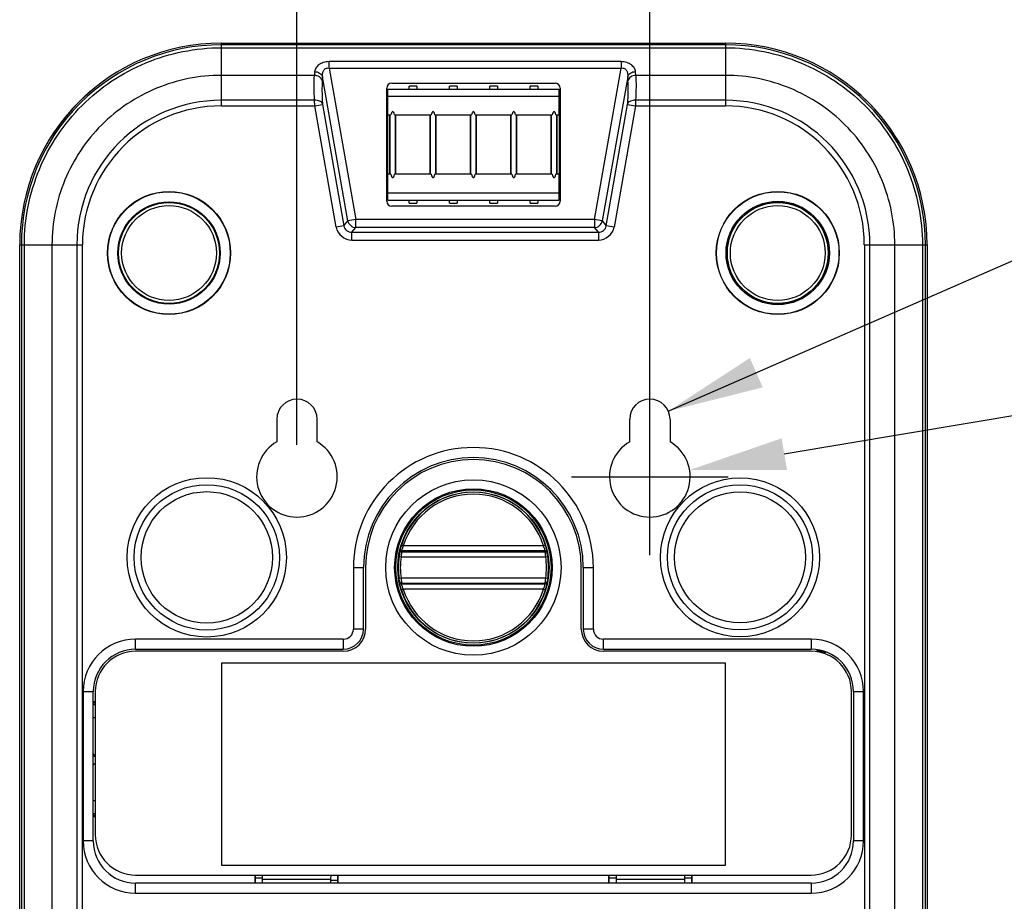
# Model space of a CAD drawing. Header units: inches. Extents: x 0 to 17, y 0 to 11.
# Tile 22 of 24: x 10.8 to 12.7, y 7.3 to 9. Entities that reach past the tile are written whole.
import ezdxf

# ---------------------------------------------------------------- set-up
doc = ezdxf.new("R2010")
doc.units = ezdxf.units.IN
doc.header["$LTSCALE"] = 0.935
doc.header["$MEASUREMENT"] = 0
doc.header["$PDMODE"] = 3
doc.header["$PDSIZE"] = 0.3125
doc.layers.get('0').update_dxf_attribs({"linetype": 'CONTINUOUS'})
doc.layers.get('Defpoints').update_dxf_attribs({"linetype": 'CONTINUOUS'})
doc.layers.add('1', color=7, linetype='CONTINUOUS')
doc.styles.get("Standard").update_dxf_attribs({"font": 'txt', "width": 0.8})
doc.dimstyles.new('DIMSTYLE_1', dxfattribs={"dimtxt": 0.15625, "dimasz": 0.1875, "dimexe": 0.125, "dimexo": 0.0625, "dimgap": 0.039062, "dimtad": 0, "dimtih": 1, "dimtoh": 1, "dimlfac": 2, "dimzin": 4, "dimdsep": 46, "dimtxsty": 'Standard', "dimblk": '_FILLED', "dimblk1": '_FILLED', "dimblk2": '_FILLED', "dimcen": 0.09, "dimazin": 1, "dimtfac": 1, "dimtofl": 0, "dimtmove": 0, "dimatfit": 3, "dimldrblk": '_FILLED', "dimfxl": 1, "dimtolj": 1, "dimtzin": 4, "dimarcsym": 0})
doc.dimstyles.new('DIMSTYLE_4', dxfattribs={"dimtxt": 0.15625, "dimasz": 0.1875, "dimexe": 0.125, "dimexo": 0.0625, "dimgap": 0.09, "dimtad": 0, "dimtih": 1, "dimtoh": 1, "dimlfac": 2, "dimzin": 4, "dimdsep": 46, "dimtxsty": 'Standard', "dimblk": '_FILLED', "dimblk1": '_FILLED', "dimblk2": '_FILLED', "dimcen": 0.09, "dimazin": 1, "dimtfac": 1, "dimtofl": 0, "dimtmove": 0, "dimatfit": 3, "dimldrblk": '_FILLED', "dimfxl": 1, "dimtolj": 1, "dimtzin": 4, "dimarcsym": 0})
doc.dimstyles.get("Standard").update_dxf_attribs({"dimtxt": 0.15625, "dimasz": 0.1875, "dimexe": 0.125, "dimexo": 0.0625, "dimgap": 0.09, "dimtad": 0, "dimtih": 1, "dimtoh": 1, "dimzin": 4, "dimdsep": 46, "dimtxsty": 'Standard', "dimblk": '_FILLED', "dimblk1": '_FILLED', "dimblk2": '_FILLED', "dimcen": 0.09, "dimazin": 1, "dimtp": 0.01, "dimtm": 0.01, "dimtfac": 1, "dimtofl": 0, "dimtmove": 0, "dimatfit": 3, "dimldrblk": '_FILLED', "dimfxl": 1, "dimtolj": 1, "dimtzin": 4, "dimarcsym": 0})

# ---------------------------------------------------------------- blocks, each defined once
blk = doc.blocks.new('_FILLED')
at = {"color": 0, "linetype": 'ByBlock'}
blk.add_solid([(0, 0), (-1, 0.167), (-1, -0.167)], dxfattribs=at)
blk = doc.blocks.new('*D5')
at = {"color": 7, "linetype": 'Continuous', "transparency": 16777216}
for p, q in [((11.3341, 8.2065), (11.3341, 9.8075)), ((12.0231, 8.2065), (12.0231, 9.8075)), ((11.3341, 9.6825), (10.8341, 9.6825)), ((10.8341, 9.6825), (11.6786, 9.6825)), ((12.6872, 9.6825), (11.6786, 9.6825)), ((12.0231, 9.6825), (12.6872, 9.6825))]:
    blk.add_line(p, q, dxfattribs=at)
at = {"color": 7, "linetype": 'Continuous', "transparency": 16777216, "xscale": 0.1875, "yscale": 0.1875, "zscale": 0.1875}
blk.add_blockref('_FILLED', (11.3341, 9.6825), dxfattribs=at)
at = {"color": 7, "linetype": 'Continuous', "transparency": 16777216, "xscale": 0.1875, "yscale": 0.1875, "zscale": 0.1875, "rotation": 180}
blk.add_blockref('_FILLED', (12.0231, 9.6825), dxfattribs=at)
at = {"color": 7, "linetype": 'Continuous', "transparency": 16777216, "insert": (12.4372, 9.8778), "char_height": 0.15625, "width": 0.25, "attachment_point": 1, "line_spacing_factor": 0.9}
blk.add_mtext('35', dxfattribs=at)
blk = doc.blocks.new('*D7')
at = {"color": 7, "linetype": 'Continuous', "transparency": 16777216}
for p, q in [((12.0592, 8.272), (12.9326, 8.654)), ((12.9326, 8.654), (13.1045, 8.654))]:
    blk.add_line(p, q, dxfattribs=at)
at = {"color": 7, "linetype": 'Continuous', "transparency": 16777216, "xscale": 0.1875, "yscale": 0.1875, "zscale": 0.1875, "rotation": 203.6241781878}
blk.add_blockref('_FILLED', (12.0592, 8.272), dxfattribs=at)
at = {"color": 7, "linetype": 'Continuous', "transparency": 16777216, "insert": (13.1826, 8.7321), "char_height": 0.15625, "width": 0.5, "attachment_point": 1, "line_spacing_factor": 0.9}
blk.add_mtext('2-R2', dxfattribs=at)
blk = doc.blocks.new('*D9')
at = {"color": 0, "lineweight": -2, "transparency": 16777216}
for p, q in [((13.1649, 8.336), (12.2857, 8.1882)), ((12.0231, 7.991), (12.0231, 8.297)), ((11.8701, 8.144), (12.1761, 8.144))]:
    blk.add_line(p, q, dxfattribs=at)
at = {"layer": 'Defpoints', "color": 0, "transparency": 16777216}
for p in [(12.1008, 8.1571), (12.0231, 8.144)]:
    blk.add_point(p, dxfattribs=at)
at = {"color": 0, "lineweight": -2, "transparency": 16777216, "xscale": 0.1875, "yscale": 0.1875, "zscale": 0.1875, "rotation": 189.5461405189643}
blk.add_blockref('_FILLED', (12.1008, 8.1571), dxfattribs=at)
at = {"color": 0, "transparency": 16777216, "insert": (13.4841, 8.336), "char_height": 0.15625, "attachment_point": 5}
blk.add_mtext('\\A1;2-%%C8', dxfattribs=at)

msp = doc.modelspace()

# ---------------------------------------------------------------- linework, layer by layer
at = {"color": 7, "linetype": 'Continuous'}
for p, q in [((11.55298, 8.90052), (11.55298, 8.90652)), ((11.56798, 8.90652), (11.55298, 8.90652)), ((11.56798, 8.90652), (11.56798, 8.90052)), ((11.63173, 8.90052), (11.63173, 8.90652)), ((11.64673, 8.90652), (11.63173, 8.90652)), ((11.64673, 8.90652), (11.64673, 8.90052)), ((11.71048, 8.90052), (11.71048, 8.90652)), ((11.72548, 8.90652), (11.71048, 8.90652)), ((11.72548, 8.90652), (11.72548, 8.90052)), ((11.78923, 8.90052), (11.78923, 8.90652)), ((11.80423, 8.90652), (11.78923, 8.90652)), ((11.80423, 8.90652), (11.80423, 8.90052)), ((10.93365, 8.89857), (10.9331, 8.89811)), ((10.93369, 8.89852), (10.93314, 8.89806)), ((11.51138, 8.68402), (11.51138, 8.90052)), ((11.51138, 8.90052), (11.84588, 8.90052)), ((11.5115, 8.8502), (11.5115, 8.90052)), ((11.5115, 8.88702), (11.84575, 8.88702)), ((11.84575, 8.90052), (11.84575, 8.8502)), ((11.84588, 8.90052), (11.84588, 8.68402)), ((12.42411, 8.89806), (12.42352, 8.89856)), ((12.42415, 8.89812), (12.42356, 8.89862)), ((11.5115, 8.8502), (11.51756, 8.8502)), ((11.5148, 8.8502), (11.5148, 8.73434)), ((11.51626, 8.73434), (11.51626, 8.8502)), ((11.5247, 8.8502), (11.59631, 8.8502)), ((11.52599, 8.8502), (11.52599, 8.73434)), ((11.52745, 8.73434), (11.52745, 8.8502)), ((11.59355, 8.8502), (11.59355, 8.73434)), ((11.59501, 8.73434), (11.59501, 8.8502)), ((11.60345, 8.8502), (11.67506, 8.8502)), ((11.60474, 8.8502), (11.60474, 8.73434)), ((11.6062, 8.73434), (11.6062, 8.8502)), ((11.6723, 8.8502), (11.6723, 8.73434)), ((11.67376, 8.73434), (11.67376, 8.8502)), ((11.6822, 8.8502), (11.75381, 8.8502)), ((11.68349, 8.8502), (11.68349, 8.73434)), ((11.68495, 8.73434), (11.68495, 8.8502)), ((11.75105, 8.8502), (11.75105, 8.73434)), ((11.75251, 8.73434), (11.75251, 8.8502)), ((11.76095, 8.8502), (11.83256, 8.8502)), ((11.76224, 8.8502), (11.76224, 8.73434)), ((11.7637, 8.73434), (11.7637, 8.8502)), ((11.8298, 8.8502), (11.8298, 8.73434)), ((11.83126, 8.73434), (11.83126, 8.8502)), ((11.8397, 8.8502), (11.84575, 8.8502)), ((11.84099, 8.8502), (11.84099, 8.73434)), ((11.84245, 8.73434), (11.84245, 8.8502)), ((11.5115, 8.68402), (11.5115, 8.73434)), ((11.51756, 8.73434), (11.5115, 8.73434)), ((11.59631, 8.73434), (11.5247, 8.73434)), ((11.67506, 8.73434), (11.60345, 8.73434)), ((11.75381, 8.73434), (11.6822, 8.73434)), ((11.83256, 8.73434), (11.76095, 8.73434)), ((11.84575, 8.73434), (11.8397, 8.73434)), ((11.84575, 8.73434), (11.84575, 8.68402)), ((11.84575, 8.69752), (11.5115, 8.69752)), ((11.51138, 8.68402), (11.84588, 8.68402)), ((11.55298, 8.67802), (11.55298, 8.68402)), ((11.55298, 8.67802), (11.56798, 8.67802)), ((11.56798, 8.68402), (11.56798, 8.67802)), ((11.63173, 8.67802), (11.63173, 8.68402)), ((11.63173, 8.67802), (11.64673, 8.67802)), ((11.64673, 8.68402), (11.64673, 8.67802)), ((11.71048, 8.67802), (11.71048, 8.68402)), ((11.71048, 8.67802), (11.72548, 8.67802)), ((11.72548, 8.68402), (11.72548, 8.67802)), ((11.78923, 8.67802), (11.78923, 8.68402)), ((11.78923, 8.67802), (11.80423, 8.67802)), ((11.80423, 8.68402), (11.80423, 8.67802)), ((11.53841, 7.9975), (11.5375, 7.98775)), ((11.54177, 8.00892), (11.53801, 8.01008)), ((11.53851, 7.99916), (11.5384, 7.9975)), ((11.5384, 7.9975), (11.81885, 7.9975)), ((11.81875, 7.99916), (11.53851, 7.99916)), ((11.81549, 8.00892), (11.54177, 8.00892)), ((11.81925, 8.01008), (11.81549, 8.00892)), ((11.81885, 7.9975), (11.81875, 7.99916)), ((11.81975, 7.98775), (11.81885, 7.9975)), ((11.53453, 7.99434), (11.53361, 7.98832)), ((11.53361, 7.98832), (11.5375, 7.98775)), ((11.53453, 7.99434), (11.53465, 7.99604)), ((11.5375, 7.98775), (11.81975, 7.98775)), ((11.81975, 7.98775), (11.82365, 7.98832)), ((11.82261, 7.99604), (11.82272, 7.99434)), ((11.82365, 7.98832), (11.82272, 7.99434)), ((11.468, 7.96684), (11.468, 7.84673)), ((11.88926, 7.84673), (11.88926, 7.96684)), ((11.5375, 7.94593), (11.53361, 7.94535)), ((11.53453, 7.93934), (11.53361, 7.94535)), ((11.81975, 7.94593), (11.5375, 7.94593)), ((11.5375, 7.94593), (11.53841, 7.93617)), ((11.81885, 7.93617), (11.81975, 7.94593)), ((11.82365, 7.94535), (11.81975, 7.94593)), ((11.82365, 7.94535), (11.82272, 7.93934)), ((11.53465, 7.93763), (11.53453, 7.93934)), ((11.53801, 7.9236), (11.54177, 7.92476)), ((11.5384, 7.93617), (11.53851, 7.93451)), ((11.5384, 7.93617), (11.81885, 7.93617)), ((11.81875, 7.93451), (11.53851, 7.93451)), ((11.81549, 7.92476), (11.54177, 7.92476)), ((11.81549, 7.92476), (11.81925, 7.9236)), ((11.81875, 7.93451), (11.81885, 7.93617)), ((11.82272, 7.93934), (11.82261, 7.93763)), ((11.42469, 7.80342), (11.01918, 7.80342)), ((12.33808, 7.80342), (11.93257, 7.80342)), ((11.1865, 7.77983), (11.1865, 7.38613)), ((12.17075, 7.77983), (11.1865, 7.77983)), ((12.17075, 7.38613), (12.17075, 7.77983)), ((10.94044, 7.72468), (10.94044, 7.44518)), ((12.41682, 7.44518), (12.41682, 7.72468)), ((10.9365, 7.60307), (10.94044, 7.59777)), ((11.1865, 7.38613), (12.17075, 7.38613)), ((11.01918, 7.36644), (12.33808, 7.36644)), ((11.26629, 7.36644), (11.26637, 7.35822)), ((11.40002, 7.36644), (11.39994, 7.35822)), ((11.95723, 7.36644), (11.95732, 7.35822)), ((12.09097, 7.36644), (12.09088, 7.35822)), ((11.26635, 7.36058), (11.25292, 7.36058)), ((11.26637, 7.35822), (11.39994, 7.35822)), ((11.26637, 7.35822), (11.26644, 7.35073)), ((11.39994, 7.35822), (11.39987, 7.35073)), ((11.95729, 7.36058), (11.94386, 7.36058)), ((11.95732, 7.35822), (12.09088, 7.35822)), ((11.95732, 7.35822), (11.95738, 7.35073)), ((12.09088, 7.35822), (12.09082, 7.35073)), ((12.10434, 7.36058), (12.09091, 7.36058))]:
    msp.add_line(p, q, dxfattribs=at)
for radius in [0.17126, 0.15378, 0.15157, 0.14764]:
    msp.add_circle((11.67863, 7.96684), radius, dxfattribs=at)
for centre, radius, start, end in [((11.67863, 7.96684), 0.21063, 0, 180), ((11.67863, 7.96684), 0.14712, 17.09205, 162.90795), ((11.67863, 7.96684), 0.14318, 17.09205, 162.90795), ((11.67863, 7.96684), 0.14661, 171.57186, 188.42814), ((11.67863, 7.96684), 0.14267, 171.57186, 188.42814), ((11.67863, 7.96684), 0.14267, 351.57186, 8.42814), ((11.67863, 7.96684), 0.14661, 351.57186, 8.42814), ((11.67863, 7.96684), 0.14712, 197.09205, 342.90795), ((11.67863, 7.96684), 0.14318, 197.09205, 342.90795), ((11.42469, 7.84673), 0.04331, 270, 360), ((11.93257, 7.84673), 0.04331, 180, 270), ((11.01918, 7.72468), 0.07874, 90, 180), ((12.33808, 7.72468), 0.07874, 0, 90), ((11.01918, 7.44518), 0.07874, 180, 270), ((12.33808, 7.44518), 0.07874, 270, 360)]:
    msp.add_arc(centre, radius, start, end, dxfattribs=at)
for centre, start_param, end_param in [((11.52113, 8.83504), -0.7953988, 0.7953988), ((11.59988, 8.83504), -0.7953988, 0.7953988), ((11.67863, 8.83504), -0.7953988, 0.7953988), ((11.75738, 8.83504), -0.7953988, 0.7953988), ((11.83613, 8.83504), -0.7953988, 0.7953988), ((11.52113, 8.7495), -3.9369915, -2.3461938), ((11.59988, 8.7495), -3.9369915, -2.3461938), ((11.67863, 8.7495), -3.9369915, -2.3461938), ((11.75738, 8.7495), -3.9369915, -2.3461938), ((11.83613, 8.7495), -3.9369915, -2.3461938)]:
    msp.add_ellipse(centre, major_axis=(0, 0.02166), ratio=0.2308682, start_param=start_param, end_param=end_param, dxfattribs=at)
for points, knots in [([(10.9331, 8.89811), (10.91569, 8.88351), (10.88325, 8.85108), (10.85696, 8.81348), (10.84556, 8.79364)], [0, 0, 0, 0, 0.4981835, 1, 1, 1, 1]), ([(12.51126, 8.7944), (12.49987, 8.81409), (12.4737, 8.85141), (12.44146, 8.88362), (12.42415, 8.89812)], [0, 0, 0, 0, 0.5018023, 1, 1, 1, 1]), ([(11.53453, 7.99434), (11.5347, 7.9952), (11.53569, 7.99687), (11.53752, 7.9975), (11.5384, 7.9975)], [0, 0, 0, 0, 0.4985967, 1, 1, 1, 1]), ([(11.53801, 8.01008), (11.53751, 8.00848), (11.53664, 8.00543), (11.53574, 8.00176), (11.5352, 7.99923), (11.53492, 7.9978), (11.53475, 7.99678), (11.53466, 7.99624), (11.53465, 7.99604)], [0, 0, 0, 0, 0.3480244, 0.6570196, 0.7839967, 0.8860604, 0.9591214, 1, 1, 1, 1]), ([(11.53851, 7.99916), (11.53763, 7.99916), (11.53581, 7.99854), (11.53482, 7.9969), (11.53465, 7.99604)], [0, 0, 0, 0, 0.5013969, 1, 1, 1, 1]), ([(11.54177, 8.00892), (11.54129, 8.00782), (11.54046, 8.00572), (11.53958, 8.00317), (11.53905, 8.00139), (11.53878, 8.00039), (11.53861, 7.99968), (11.53852, 7.9993), (11.53851, 7.99916)], [0, 0, 0, 0, 0.3488066, 0.6585943, 0.7856347, 0.8873788, 0.9598069, 1, 1, 1, 1]), ([(11.81875, 7.99916), (11.81874, 7.9993), (11.81865, 7.99968), (11.81848, 8.00039), (11.81821, 8.00139), (11.81768, 8.00317), (11.8168, 8.00572), (11.81596, 8.00782), (11.81549, 8.00892)], [0, 0, 0, 0, 0.040194, 0.1126222, 0.2143659, 0.3414071, 0.6511943, 1, 1, 1, 1]), ([(11.82261, 7.99604), (11.82243, 7.9969), (11.82144, 7.99854), (11.81963, 7.99916), (11.81875, 7.99916)], [0, 0, 0, 0, 0.4986031, 1, 1, 1, 1]), ([(11.81885, 7.9975), (11.81974, 7.9975), (11.82157, 7.99687), (11.82256, 7.9952), (11.82272, 7.99434)], [0, 0, 0, 0, 0.5014033, 1, 1, 1, 1]), ([(11.82261, 7.99604), (11.8226, 7.99624), (11.82251, 7.99678), (11.82234, 7.9978), (11.82206, 7.99923), (11.82151, 8.00176), (11.82061, 8.00543), (11.81974, 8.00848), (11.81925, 8.01008)], [0, 0, 0, 0, 0.0408567, 0.1139364, 0.2160306, 0.3429922, 0.6519848, 1, 1, 1, 1]), ([(11.53453, 7.93934), (11.53462, 7.93891), (11.53494, 7.93805), (11.53584, 7.937), (11.53706, 7.93632), (11.53797, 7.93617), (11.5384, 7.93617)], [0, 0, 0, 0, 0.2414496, 0.4986799, 0.7567012, 1, 1, 1, 1]), ([(11.53851, 7.93451), (11.53763, 7.93451), (11.53581, 7.93513), (11.53482, 7.93678), (11.53465, 7.93763)], [0, 0, 0, 0, 0.5013969, 1, 1, 1, 1]), ([(11.53801, 7.9236), (11.53751, 7.9252), (11.53664, 7.92824), (11.53574, 7.93191), (11.5352, 7.93444), (11.53492, 7.93587), (11.53475, 7.9369), (11.53466, 7.93744), (11.53465, 7.93763)], [0, 0, 0, 0, 0.3480151, 0.6570164, 0.7839936, 0.8860475, 0.9591308, 1, 1, 1, 1]), ([(11.54177, 7.92476), (11.54129, 7.92585), (11.54046, 7.92796), (11.53958, 7.93051), (11.53905, 7.93228), (11.53878, 7.93328), (11.53861, 7.93399), (11.53852, 7.93437), (11.53851, 7.93451)], [0, 0, 0, 0, 0.3487829, 0.6585783, 0.7856296, 0.8873783, 0.9598138, 1, 1, 1, 1]), ([(11.81549, 7.92476), (11.81596, 7.92585), (11.8168, 7.92796), (11.81768, 7.93051), (11.81821, 7.93228), (11.81848, 7.93328), (11.81865, 7.93399), (11.81874, 7.93437), (11.81875, 7.93451)], [0, 0, 0, 0, 0.3488066, 0.6585943, 0.7856347, 0.8873788, 0.9598069, 1, 1, 1, 1]), ([(11.82261, 7.93763), (11.82243, 7.93678), (11.82144, 7.93513), (11.81963, 7.93451), (11.81875, 7.93451)], [0, 0, 0, 0, 0.4986031, 1, 1, 1, 1]), ([(11.81885, 7.93617), (11.81929, 7.93617), (11.8202, 7.93632), (11.82142, 7.937), (11.82232, 7.93805), (11.82264, 7.93891), (11.82272, 7.93934)], [0, 0, 0, 0, 0.2432988, 0.5013201, 0.7585504, 1, 1, 1, 1]), ([(11.81925, 7.9236), (11.81974, 7.9252), (11.82061, 7.92824), (11.82151, 7.93191), (11.82206, 7.93444), (11.82234, 7.93587), (11.82251, 7.9369), (11.8226, 7.93744), (11.82261, 7.93763)], [0, 0, 0, 0, 0.3480244, 0.6570196, 0.7839967, 0.8860604, 0.9591214, 1, 1, 1, 1]), ([(10.94048, 7.5973), (10.93993, 7.59771), (10.93865, 7.59839), (10.93725, 7.59869), (10.93651, 7.59876)], [0, 0, 0, 0, 0.4822818, 1, 1, 1, 1]), ([(10.93653, 7.58169), (10.93692, 7.58194), (10.93839, 7.58301), (10.93969, 7.58431), (10.9405, 7.5854)], [0, 0, 0, 0, 0.2529372, 1, 1, 1, 1])]:
    msp.add_open_spline(points, degree=3, knots=knots, dxfattribs=at)
at = {"layer": '1', "color": 7, "linetype": 'Continuous'}
for p, q in [((11.1865, 8.86792), (11.1865, 8.99046)), ((11.1865, 8.99046), (12.17075, 8.99046)), ((12.17075, 8.9872), (11.1865, 8.9872)), ((11.1865, 8.98139), (12.17075, 8.98139)), ((12.17075, 8.99046), (12.17075, 8.86792)), ((11.39673, 8.94174), (11.39673, 8.95434)), ((11.96712, 8.95434), (11.39673, 8.95434)), ((11.39673, 8.94174), (11.44889, 8.64596)), ((11.39673, 8.94174), (11.96712, 8.94174)), ((11.91497, 8.64596), (11.96712, 8.94174)), ((11.96712, 8.95434), (11.96712, 8.94174)), ((11.36822, 8.92747), (11.1865, 8.92747)), ((11.36868, 8.93482), (11.36822, 8.92747)), ((11.38395, 8.92491), (11.38349, 8.91756)), ((11.43361, 8.64326), (11.38395, 8.92491)), ((11.9799, 8.92491), (11.93024, 8.64326)), ((11.98036, 8.91756), (11.9799, 8.92491)), ((11.99563, 8.92747), (11.99518, 8.93482)), ((12.17075, 8.92747), (11.99563, 8.92747)), ((11.50941, 8.68204), (11.50941, 8.9025)), ((11.51924, 8.91233), (11.83802, 8.91233)), ((11.84785, 8.9025), (11.84785, 8.68204)), ((11.36855, 8.8788), (11.1865, 8.8788)), ((11.1865, 8.86792), (11.36881, 8.86792)), ((11.36882, 8.86792), (11.36855, 8.8788)), ((11.36881, 8.86792), (11.38409, 8.87061)), ((11.41054, 8.63127), (11.36881, 8.86792)), ((11.38382, 8.87279), (11.38409, 8.87061)), ((11.38409, 8.87061), (11.42581, 8.63397)), ((11.93804, 8.63397), (11.97977, 8.87061)), ((11.99504, 8.86792), (11.95331, 8.63127)), ((11.97977, 8.87061), (11.98003, 8.87279)), ((11.97977, 8.87061), (11.99504, 8.86792)), ((11.99531, 8.8788), (11.99504, 8.86792)), ((11.99504, 8.86792), (12.17075, 8.86792)), ((12.17075, 8.8788), (11.99531, 8.8788)), ((11.83802, 8.67221), (11.51924, 8.67221)), ((11.42581, 8.63397), (11.41054, 8.63127)), ((11.42581, 8.63397), (11.43361, 8.64326)), ((11.44889, 8.64596), (11.43361, 8.64326)), ((11.44889, 8.63045), (11.44889, 8.64596)), ((11.91497, 8.64596), (11.44889, 8.64596)), ((11.91497, 8.64596), (11.91497, 8.63045)), ((11.93024, 8.64326), (11.91497, 8.64596)), ((11.93024, 8.64326), (11.93804, 8.63397)), ((11.95331, 8.63127), (11.93804, 8.63397)), ((11.44109, 8.62115), (11.44889, 8.63045)), ((11.44109, 8.60564), (11.44109, 8.62115)), ((11.44109, 8.62115), (11.92277, 8.62115)), ((11.91497, 8.63045), (11.44889, 8.63045)), ((11.92277, 8.62115), (11.91497, 8.63045)), ((11.92277, 8.62115), (11.92277, 8.60564)), ((10.7928, 6.8251), (10.7928, 8.59676)), ((10.7928, 8.59676), (10.91534, 8.59676)), ((10.79606, 8.59676), (10.79606, 6.8251)), ((10.80187, 6.8251), (10.80187, 8.59676)), ((10.85579, 8.59676), (10.85579, 6.8251)), ((10.90446, 8.59676), (10.90446, 6.8251)), ((10.91534, 6.8251), (10.91534, 8.59676)), ((11.44109, 8.60564), (11.92277, 8.60564)), ((12.44192, 8.59676), (12.44192, 6.8251)), ((12.44192, 8.59676), (12.56446, 8.59676)), ((12.4528, 6.8251), (12.4528, 8.59676)), ((12.50146, 6.8251), (12.50146, 8.59676)), ((12.55539, 8.59676), (12.55539, 6.8251)), ((12.5612, 6.8251), (12.5612, 8.59676)), ((12.56446, 8.59676), (12.56446, 6.8251)), ((11.29477, 8.25621), (11.29477, 8.21219)), ((11.37351, 8.21219), (11.37351, 8.25621)), ((11.98375, 8.21219), (11.98375, 8.25621)), ((12.06249, 8.25621), (12.06249, 8.21219)), ((11.44438, 7.96684), (11.44438, 7.84673)), ((11.44438, 7.96684), (11.46406, 7.96684)), ((11.46406, 7.84673), (11.46406, 7.96684)), ((11.8932, 7.96684), (11.8932, 7.84673)), ((11.8932, 7.96684), (11.91288, 7.96684)), ((11.91288, 7.84673), (11.91288, 7.96684)), ((11.46406, 7.84673), (11.44438, 7.84673)), ((11.91288, 7.84673), (11.8932, 7.84673)), ((11.01918, 7.80736), (11.01918, 7.82705)), ((11.42469, 7.82705), (11.01918, 7.82705)), ((11.42469, 7.82705), (11.42469, 7.80736)), ((12.33808, 7.82705), (11.93257, 7.82705)), ((11.93257, 7.80736), (11.93257, 7.82705)), ((12.33808, 7.82705), (12.33808, 7.80736)), ((11.01918, 7.80736), (11.42469, 7.80736)), ((11.93257, 7.80736), (12.33808, 7.80736)), ((10.91682, 7.72468), (10.91682, 7.43337)), ((10.91682, 7.72468), (10.9365, 7.72468)), ((10.9365, 7.43337), (10.9365, 7.72468)), ((12.42075, 7.72468), (12.44044, 7.72468)), ((12.42075, 7.72468), (12.42075, 7.43337)), ((12.44044, 7.43337), (12.44044, 7.72468)), ((10.9365, 7.70543), (10.94044, 7.70543)), ((10.9365, 7.70301), (10.94044, 7.70301)), ((10.94044, 7.69907), (10.9365, 7.69907)), ((10.9365, 7.67407), (10.94044, 7.67407)), ((10.94044, 7.51157), (10.9365, 7.51157)), ((10.9365, 7.48657), (10.94044, 7.48657)), ((10.94044, 7.48263), (10.9365, 7.48263)), ((10.94044, 7.48021), (10.9365, 7.48021)), ((10.9365, 7.43337), (10.91682, 7.43337)), ((12.44044, 7.43337), (12.42075, 7.43337)), ((11.25171, 7.36644), (11.25171, 7.35126)), ((11.25292, 7.3507), (11.25292, 7.36644)), ((11.4134, 7.36644), (11.4134, 7.3507)), ((11.4146, 7.35126), (11.4146, 7.36644)), ((11.94266, 7.36644), (11.94266, 7.35126)), ((11.94386, 7.3507), (11.94386, 7.36644)), ((12.10434, 7.36644), (12.10434, 7.3507)), ((12.10554, 7.35126), (12.10554, 7.36644)), ((11.01918, 7.33101), (11.01918, 7.3507)), ((12.33808, 7.3507), (11.01918, 7.3507)), ((11.22199, 7.3507), (11.22142, 7.35126)), ((11.22142, 7.3507), (11.22142, 7.35126)), ((11.22142, 7.35126), (11.25171, 7.35126)), ((11.25171, 7.35126), (11.25228, 7.3507)), ((11.39993, 7.35675), (11.4134, 7.35675)), ((11.41403, 7.3507), (11.4146, 7.35126)), ((11.4146, 7.35126), (11.43702, 7.35126)), ((11.43702, 7.35126), (11.43645, 7.3507)), ((11.43702, 7.35126), (11.43702, 7.3507)), ((11.92024, 7.35126), (11.94266, 7.35126)), ((11.92024, 7.35126), (11.9208, 7.3507)), ((11.92024, 7.3507), (11.92024, 7.35126)), ((11.94266, 7.35126), (11.94322, 7.3507)), ((12.10498, 7.3507), (12.10554, 7.35126)), ((12.10554, 7.35126), (12.13584, 7.35126)), ((12.13584, 7.35126), (12.13527, 7.3507)), ((12.13584, 7.35126), (12.13584, 7.3507)), ((12.33808, 7.3507), (12.33808, 7.33101)), ((11.01918, 7.33101), (12.33808, 7.33101))]:
    msp.add_line(p, q, dxfattribs=at)
for centre, radius in [((11.0844, 8.58075), 0.12008), ((11.0844, 8.58075), 0.11956), ((12.27286, 8.58075), 0.12008), ((12.27286, 8.58075), 0.11956), ((11.0844, 8.58075), 0.09988), ((11.0844, 8.58075), 0.09843), ((11.0844, 8.58075), 0.09252), ((12.27286, 8.58075), 0.10091), ((12.27286, 8.58075), 0.10039), ((12.27286, 8.58075), 0.09843), ((12.27286, 8.58075), 0.09252), ((11.15803, 7.98667), 0.15551), ((12.19923, 7.98667), 0.15523), ((11.15803, 7.98667), 0.14187), ((11.15803, 7.98667), 0.12824), ((12.19923, 7.98667), 0.14159), ((12.19923, 7.98667), 0.12795)]:
    msp.add_circle(centre, radius, dxfattribs=at)
for centre, radius, start, end in [((11.1865, 8.59676), 0.3937, 90, 180), ((11.1865, 8.59676), 0.39043, 89.99993, 180.00007), ((12.17075, 8.59676), 0.3937, 0, 90), ((12.17076, 8.59676), 0.39043, 359.99993, 90.00007), ((11.1865, 8.59676), 0.28204, 90.00028, 179.99969), ((11.1865, 8.59676), 0.27116, 90.00029, 179.99971), ((12.17075, 8.59676), 0.28204, 0.00028, 89.99969), ((12.17075, 8.59676), 0.27116, 0.00029, 89.99971), ((11.33414, 8.25621), 0.03937, 0, 180), ((12.02312, 8.25621), 0.03937, 0, 180), ((11.33414, 8.144), 0.07874, 120, 60), ((12.02312, 8.144), 0.07874, 120, 60), ((11.67863, 7.96684), 0.23425, 0, 180), ((11.67863, 7.96684), 0.21457, 0, 180), ((11.42469, 7.84673), 0.03937, 270, 360), ((11.42469, 7.84673), 0.01969, 270, 360), ((11.93257, 7.84673), 0.03937, 180, 270), ((11.93257, 7.84673), 0.01969, 180, 270), ((11.01918, 7.72468), 0.10236, 90, 180), ((12.33808, 7.72468), 0.10236, 0, 90), ((11.01918, 7.72468), 0.08268, 90, 180), ((12.33808, 7.72468), 0.08268, 0, 90), ((12.37154, 7.8566), 0.05588, 245.89119, 265.31454), ((12.37154, 7.8566), 0.05512, 249.09878, 262.82202), ((11.01918, 7.43337), 0.10236, 180, 270), ((11.01918, 7.43337), 0.08268, 180, 270), ((12.33808, 7.43337), 0.10236, 270, 360), ((12.33808, 7.43337), 0.08268, 270, 360)]:
    msp.add_arc(centre, radius, start, end, dxfattribs=at)
for centre, major_axis in [((11.51927, 8.90247), (0.00698, -0.00698)), ((11.83799, 8.90247), (-0.00698, -0.00698)), ((11.51927, 8.68206), (0.00698, 0.00698)), ((11.83799, 8.68206), (-0.00698, 0.00698))]:
    msp.add_ellipse(centre, major_axis=major_axis, ratio=0.9972647, start_param=8.6407493, end_param=10.2088066, dxfattribs=at)
for points, knots in [([(10.80187, 8.59676), (10.80189, 8.62189), (10.80689, 8.67228), (10.82901, 8.74483), (10.8647, 8.81178), (10.91275, 8.87051), (10.97148, 8.91857), (11.03843, 8.95425), (11.11098, 8.97637), (11.16137, 8.98137), (11.1865, 8.98139)], [0, 0, 0, 0, 0.1250005, 0.2499968, 0.3750021, 0.500002, 0.6250018, 0.7500064, 0.8750013, 1, 1, 1, 1]), ([(12.17075, 8.98139), (12.19588, 8.98137), (12.24628, 8.97637), (12.31883, 8.95425), (12.38578, 8.91857), (12.44451, 8.87051), (12.49256, 8.81178), (12.52824, 8.74483), (12.55037, 8.67228), (12.55537, 8.62189), (12.55539, 8.59676)], [0, 0, 0, 0, 0.1250005, 0.2499968, 0.3750021, 0.500002, 0.6250018, 0.7500064, 0.8750013, 1, 1, 1, 1]), ([(11.39673, 8.95434), (11.39295, 8.95434), (11.38581, 8.9531), (11.37689, 8.94851), (11.37075, 8.94237), (11.36882, 8.93723), (11.36868, 8.93482)], [0, 0, 0, 0, 0.3071356, 0.5759737, 0.80334, 1, 1, 1, 1]), ([(11.38395, 8.92491), (11.38385, 8.92686), (11.384, 8.93078), (11.38551, 8.93658), (11.38979, 8.94168), (11.39451, 8.94215), (11.39673, 8.94174)], [0, 0, 0, 0, 0.2381356, 0.4771677, 0.7238004, 1, 1, 1, 1]), ([(11.99518, 8.93482), (11.99504, 8.93723), (11.99308, 8.94236), (11.98694, 8.9485), (11.97804, 8.9531), (11.9709, 8.95435), (11.96712, 8.95434)], [0, 0, 0, 0, 0.1967568, 0.4242455, 0.69295, 1, 1, 1, 1]), ([(11.96712, 8.94174), (11.96935, 8.9421), (11.97406, 8.94167), (11.97833, 8.93656), (11.97986, 8.93078), (11.98001, 8.92685), (11.9799, 8.92491)], [0, 0, 0, 0, 0.2762923, 0.5230143, 0.7618898, 1, 1, 1, 1]), ([(11.1865, 8.92747), (11.1649, 8.92747), (11.12157, 8.92314), (11.05919, 8.90413), (11.00163, 8.87345), (10.95113, 8.83213), (10.90981, 8.78164), (10.87913, 8.72407), (10.86012, 8.66169), (10.85579, 8.61836), (10.85579, 8.59676)], [0, 0, 0, 0, 0.125002, 0.249997, 0.3750019, 0.5000002, 0.6249986, 0.7500034, 0.8749982, 1, 1, 1, 1]), ([(11.36855, 8.8788), (11.36809, 8.88756), (11.36753, 8.90378), (11.36779, 8.92002), (11.36822, 8.92747)], [0, 0, 0, 0, 0.5403772, 1, 1, 1, 1]), ([(11.38349, 8.91756), (11.38259, 8.92041), (11.37922, 8.92435), (11.37331, 8.92687), (11.3699, 8.92743), (11.36822, 8.92747)], [0, 0, 0, 0, 0.4674756, 0.7364417, 1, 1, 1, 1]), ([(11.36868, 8.93482), (11.37205, 8.93474), (11.37852, 8.93302), (11.38307, 8.92777), (11.38395, 8.92491)], [0, 0, 0, 0, 0.5302837, 1, 1, 1, 1]), ([(11.9799, 8.92491), (11.98078, 8.92777), (11.98533, 8.93302), (11.9918, 8.93474), (11.99518, 8.93482)], [0, 0, 0, 0, 0.4697163, 1, 1, 1, 1]), ([(11.99563, 8.92747), (11.99395, 8.92743), (11.99055, 8.92687), (11.98464, 8.92435), (11.98127, 8.92041), (11.98036, 8.91756)], [0, 0, 0, 0, 0.2635583, 0.5325244, 1, 1, 1, 1]), ([(11.99563, 8.92747), (11.99606, 8.92002), (11.99632, 8.90378), (11.99577, 8.88756), (11.99531, 8.8788)], [0, 0, 0, 0, 0.4596228, 1, 1, 1, 1]), ([(12.50146, 8.59676), (12.50146, 8.61836), (12.49713, 8.66169), (12.47813, 8.72407), (12.44744, 8.78164), (12.40613, 8.83213), (12.35563, 8.87345), (12.29807, 8.90413), (12.23569, 8.92314), (12.19236, 8.92747), (12.17075, 8.92747)], [0, 0, 0, 0, 0.125002, 0.249997, 0.3750019, 0.5000002, 0.6249986, 0.7500034, 0.8749982, 1, 1, 1, 1]), ([(11.38349, 8.91756), (11.38307, 8.91071), (11.3828, 8.89577), (11.38336, 8.88084), (11.38382, 8.87279)], [0, 0, 0, 0, 0.4596116, 1, 1, 1, 1]), ([(11.98003, 8.87279), (11.9805, 8.88084), (11.98105, 8.89577), (11.98079, 8.91071), (11.98036, 8.91756)], [0, 0, 0, 0, 0.5403884, 1, 1, 1, 1]), ([(11.38382, 8.87279), (11.38283, 8.87497), (11.379, 8.8774), (11.37354, 8.8787), (11.37021, 8.87887), (11.36855, 8.8788)], [0, 0, 0, 0, 0.4217094, 0.7069648, 1, 1, 1, 1]), ([(11.99531, 8.8788), (11.99364, 8.87887), (11.99032, 8.8787), (11.98485, 8.8774), (11.98102, 8.87497), (11.98003, 8.87279)], [0, 0, 0, 0, 0.2930352, 0.5782906, 1, 1, 1, 1]), ([(11.43361, 8.64326), (11.43431, 8.63981), (11.4382, 8.63322), (11.44537, 8.63054), (11.44889, 8.63045)], [0, 0, 0, 0, 0.5, 1, 1, 1, 1]), ([(11.91497, 8.63045), (11.91848, 8.63054), (11.92565, 8.63322), (11.92954, 8.63981), (11.93024, 8.64326)], [0, 0, 0, 0, 0.5, 1, 1, 1, 1]), ([(11.41054, 8.63127), (11.41176, 8.62437), (11.42014, 8.61169), (11.43408, 8.60564), (11.44109, 8.60564)], [0, 0, 0, 0, 0.4999984, 1, 1, 1, 1]), ([(11.92277, 8.60564), (11.92977, 8.60564), (11.94372, 8.61169), (11.9521, 8.62437), (11.95331, 8.63127)], [0, 0, 0, 0, 0.4999984, 1, 1, 1, 1])]:
    msp.add_open_spline(points, degree=3, knots=knots, dxfattribs=at)
for points in [[(11.42581, 8.63397), (11.42635, 8.63045), (11.43009, 8.62355), (11.43753, 8.62107), (11.44109, 8.62115)], [(11.92277, 8.62115), (11.92632, 8.62107), (11.93377, 8.62355), (11.93751, 8.63045), (11.93804, 8.63397)]]:
    msp.add_open_spline(points, degree=3, dxfattribs=at)

# ---------------------------------------------------------------- dimensions: what is measured, and where the dimension line sits
at = {"color": 7, "linetype": 'Continuous'}
dim = msp.add_linear_dim(base=(12.02312, 9.68248), p1=(11.33414, 8.144), p2=(12.02312, 8.144), dimstyle='DIMSTYLE_1', override={"dimtad": 1, "dimtih": 0, "dimtoh": 0}, dxfattribs=at)
dim.commit()
dim.dimension.update_dxf_attribs({"geometry": '*D5', "text_midpoint": (12.56609, 9.68248), "dimtype": 160})
dim = msp.add_radius_dim(center=(12.02312, 8.25621), mpoint=(12.05919, 8.27198), text='2-R<>', dimstyle='DIMSTYLE_4', override={"dimpost": '<>'}, dxfattribs=at)
dim.commit()
dim.dimension.update_dxf_attribs({"geometry": '*D7', "text_midpoint": (13.43261, 8.65401), "dimtype": 164})
dim = msp.add_radius_dim(center=(12.02312, 8.144), mpoint=(12.10077, 8.15706), text='2-%%C8', dimstyle='Standard', override={"dimdec": 4, "dimzin": 0, "dimcen": 0.153, "dimadec": 0, "dimazin": 0, "dimtp": 0, "dimtm": 0, "dimtdec": 4, "dimtzin": 0})
dim.commit()
dim.dimension.update_dxf_attribs({"geometry": '*D9', "text_midpoint": (13.1649, 8.33602), "dimtype": 164})

doc.saveas('drawing.dxf')
